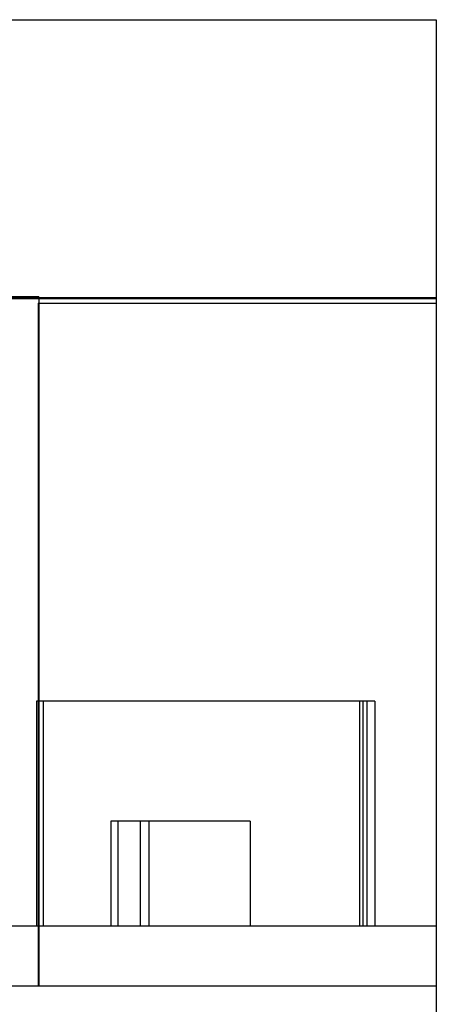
# Model space of a CAD drawing. Header units: millimetres. Extents: x 61 to 294, y 41 to 452.
# Tile 5 of 6: x 107 to 135, y 207 to 273. Entities that reach past the tile are written whole.
import ezdxf

# ---------------------------------------------------------------- set-up
doc = ezdxf.new("R2010")
doc.units = ezdxf.units.MM
doc.header["$LTSCALE"] = 32.114129
doc.layers.get('0').update_dxf_attribs({"linetype": 'CONTINUOUS'})

msp = doc.modelspace()

# ---------------------------------------------------------------- linework, layer by layer
at = {"color": 7, "linetype": 'Continuous'}
for p, q in [((84.188, 272.633), (135.188, 272.633)), ((135.188, 272.633), (135.188, 147.833)), ((84.188, 254.082), (135.188, 254.082)), ((108.638, 254.133), (87.895, 254.133)), ((91.188, 254.011), (135.188, 254.011)), ((108.638, 254.133), (108.638, 254.082)), ((108.638, 254.011), (108.638, 208.133)), ((108.588, 253.706), (108.588, 208.133)), ((108.588, 253.706), (135.188, 253.706)), ((108.488, 227.133), (108.488, 212.133)), ((131.088, 227.133), (108.488, 227.133)), ((108.948, 212.133), (108.948, 227.133)), ((130.083, 212.133), (130.083, 227.133)), ((130.288, 227.133), (130.288, 212.133)), ((130.538, 227.133), (130.538, 212.133)), ((131.088, 227.133), (131.088, 212.133)), ((113.453, 219.133), (113.453, 212.133)), ((122.76, 219.133), (113.453, 219.133)), ((113.907, 219.133), (113.907, 212.133)), ((115.399, 219.133), (115.399, 212.133)), ((115.973, 219.133), (115.973, 212.133)), ((122.76, 219.133), (122.76, 212.133)), ((72.688, 212.133), (135.188, 212.133)), ((91.188, 208.133), (135.188, 208.133))]:
    msp.add_line(p, q, dxfattribs=at)

doc.saveas('drawing.dxf')
